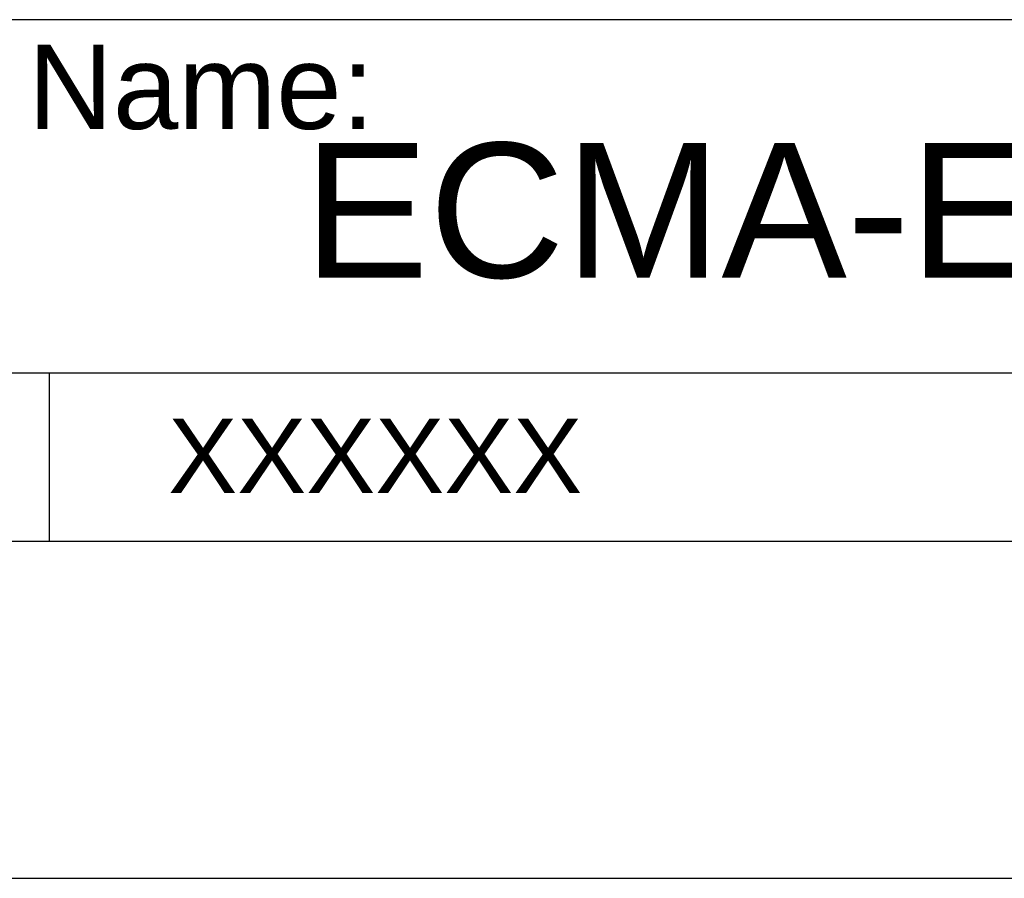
# Model space of a CAD drawing. Header units: millimetres. Extents: x -95 to 535, y -111 to 334.
# Tile 12 of 20: x 314 to 358, y -111 to -73. Entities that reach past the tile are written whole.
import ezdxf

# ---------------------------------------------------------------- set-up
doc = ezdxf.new("R2010")
doc.units = ezdxf.units.MM
doc.header["$LTSCALE"] = 23.1
doc.layers.add('DIM', color=6, linetype='CONTINUOUS')
doc.layers.add('DRAWING FRAME', color=1, linetype='CONTINUOUS')
doc.styles.add('ARIAL', font='ARIAL.TTF')

msp = doc.modelspace()

# ---------------------------------------------------------------- linework, layer by layer
at = {"layer": 'DRAWING FRAME', "color": 3}
for p, q in [((520.4447, -72.8519), (292.4447, -72.8519)), ((508.4447, -88.6019), (292.4447, -88.6019)), ((377.9447, -88.6019), (314.9447, -88.6019)), ((314.9447, -88.6019), (314.9447, -96.1019)), ((520.4447, -96.1019), (-79.5553, -96.1019))]:
    msp.add_line(p, q, dxfattribs=at)
at = {"layer": 'DRAWING FRAME', "color": 4}
msp.add_line((-94.5553, -111.1019), (535.4447, -111.1019), dxfattribs=at)

# ---------------------------------------------------------------- texts
at = {"layer": 'DIM', "style": 'ARIAL'}
for s, height, p in [('ECMA-E   1315', 6, (326.2785, -84.3432)), ('XXXXXX', 3.3, (320.2545, -93.9323)), ('XXXXXX', 3.3, (320.2545, -93.9323))]:
    msp.add_text(s, height=height, dxfattribs=at).set_placement(p)
at = {"layer": 'DRAWING FRAME', "color": 1, "style": 'ARIAL'}
msp.add_text('Drawing Name:', height=3.75, dxfattribs=at).set_placement((293.3402, -77.72))

doc.saveas('drawing.dxf')
